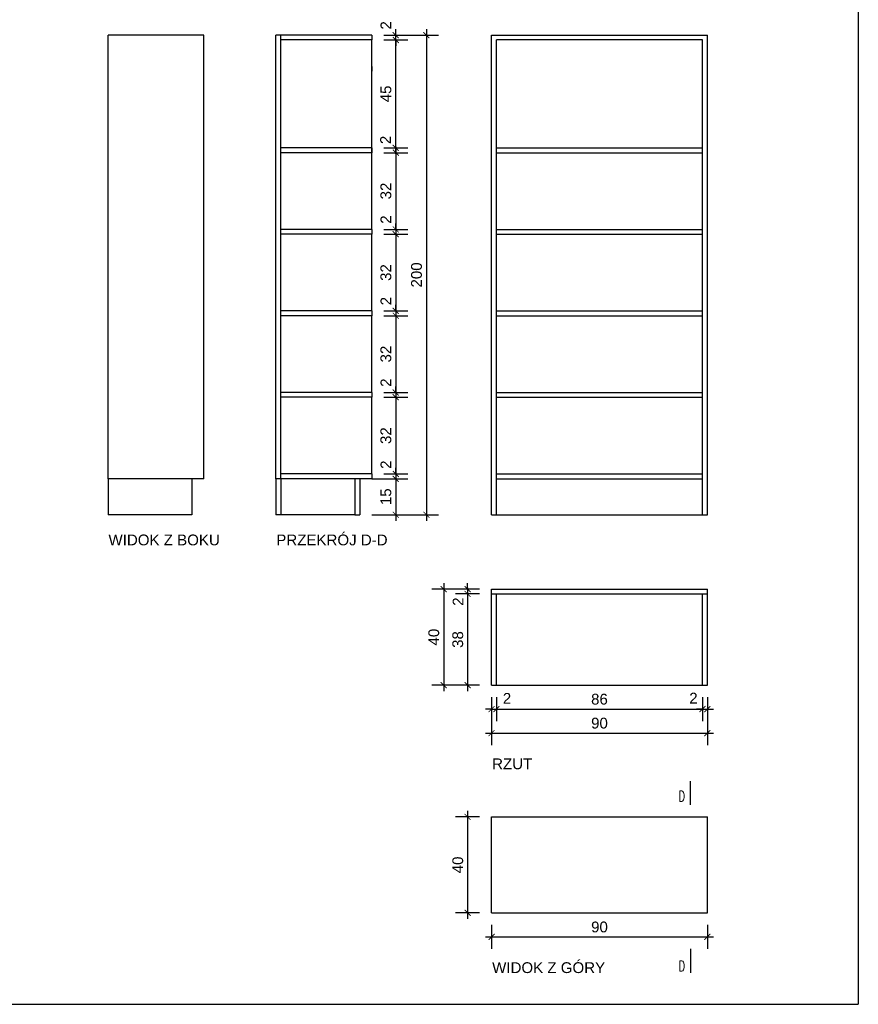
# Model space of a CAD drawing. Header units: millimetres. Extents: x 167273 to 188273, y -125105 to -88145.
# Tile 48 of 210: x 176004 to 176354, y -124317 to -123907. Entities that reach past the tile are written whole.
import ezdxf

# ---------------------------------------------------------------- set-up
doc = ezdxf.new("R2010")
doc.units = ezdxf.units.MM
doc.header["$PDMODE"] = 35
doc.header["$PDSIZE"] = 5
for name, color, linetype in [('a-op_text', 9, 'Continuous'), ('b-cienka', 9, 'Continuous'), ('b-sciany', 2, 'Continuous'), ('b-widokowa', 7, 'Continuous'), ('WYMIAR_PODST', 161, 'Continuous'), ('WYMIARY', 161, 'Continuous')]:
    doc.layers.add(name, color=color, linetype=linetype)
doc.styles.add('PPAB_100', font='romans.shx', dxfattribs={"width": 0.7, "height": 12})
doc.styles.add('PPAB_25', font='ARIAL.TTF', dxfattribs={"height": 4.5})
doc.dimstyles.new('PPAB_25', dxfattribs={"dimscale": 0, "dimtxt": 4.5, "dimasz": 2.5, "dimexe": 5, "dimexo": 5, "dimgap": 1.8, "dimtad": 1, "dimdec": 0, "dimrnd": 0.5, "dimzin": 0, "dimdsep": 46, "dimtxsty": 'PPAB_25', "dimblk": 'ARCHTICK', "dimcen": 0.09, "dimdle": 2.5, "dimclrd": 9, "dimclre": 9, "dimclrt": 161, "dimadec": 0, "dimazin": 0, "dimtfac": 1, "dimtdec": 0, "dimtofl": 0, "dimtmove": 2, "dimatfit": 3, "dimldrblk": 'ARCHTICK', "dimfxl": 0, "dimtolj": 1, "dimtzin": 0, "dimarcsym": 0})

# ---------------------------------------------------------------- blocks, each defined once
blk = doc.blocks.new('_ArchTick')
at = {"layer": 'WYMIAR_PODST', "color": 0, "const_width": 0.15}
blk.add_lwpolyline([(-0.5, -0.5), (0.5, 0.5)], dxfattribs=at)
blk = doc.blocks.new('*D548')
at = {"layer": 'Defpoints', "color": 0}
for p in [(176150.9, -123962.21), (176150.9, -123994.21), (176160.9, -123994.21)]:
    blk.add_point(p, dxfattribs=at)
at = {"layer": 'WYMIARY', "color": 9, "lineweight": -2}
for p, q in [((176155.9, -123962.21), (176165.9, -123962.21)), ((176160.9, -123959.71), (176160.9, -123996.71)), ((176155.9, -123994.21), (176165.9, -123994.21))]:
    blk.add_line(p, q, dxfattribs=at)
at = {"layer": 'WYMIARY', "color": 9, "lineweight": -2, "xscale": 2.5, "yscale": 2.5, "zscale": 2.5}
for p, rotation in [((176160.9, -123962.21), 90), ((176160.9, -123994.21), 270)]:
    blk.add_blockref('_ArchTick', p, dxfattribs=dict(at, rotation=rotation))
at = {"layer": 'WYMIARY', "color": 161, "insert": (176156.8, -123978.21), "char_height": 4.5, "attachment_point": 5, "rotation": 90, "style": 'PPAB_25'}
blk.add_mtext('\\A1;32', dxfattribs=at)
blk = doc.blocks.new('*D549')
at = {"layer": 'Defpoints', "color": 0}
for p in [(176150.9, -123996.21), (176150.9, -124028.21), (176160.9, -124028.21)]:
    blk.add_point(p, dxfattribs=at)
at = {"layer": 'WYMIARY', "color": 9, "lineweight": -2}
for p, q in [((176160.9, -123993.71), (176160.9, -124030.71)), ((176155.9, -123996.21), (176165.9, -123996.21)), ((176155.9, -124028.21), (176165.9, -124028.21))]:
    blk.add_line(p, q, dxfattribs=at)
at = {"layer": 'WYMIARY', "color": 9, "lineweight": -2, "xscale": 2.5, "yscale": 2.5, "zscale": 2.5}
for p, rotation in [((176160.9, -123996.21), 90), ((176160.9, -124028.21), 270)]:
    blk.add_blockref('_ArchTick', p, dxfattribs=dict(at, rotation=rotation))
at = {"layer": 'WYMIARY', "color": 161, "insert": (176156.8, -124012.21), "char_height": 4.5, "attachment_point": 5, "rotation": 90, "style": 'PPAB_25'}
blk.add_mtext('\\A1;32', dxfattribs=at)
blk = doc.blocks.new('*D550')
at = {"layer": 'Defpoints', "color": 0}
for p in [(176150.9, -124030.21), (176150.9, -124062.21), (176160.9, -124062.21)]:
    blk.add_point(p, dxfattribs=at)
at = {"layer": 'WYMIARY', "color": 9, "lineweight": -2}
for p, q in [((176160.9, -124027.71), (176160.9, -124064.71)), ((176155.9, -124030.21), (176165.9, -124030.21)), ((176155.9, -124062.21), (176165.9, -124062.21))]:
    blk.add_line(p, q, dxfattribs=at)
at = {"layer": 'WYMIARY', "color": 9, "lineweight": -2, "xscale": 2.5, "yscale": 2.5, "zscale": 2.5}
for p, rotation in [((176160.9, -124030.21), 90), ((176160.9, -124062.21), 270)]:
    blk.add_blockref('_ArchTick', p, dxfattribs=dict(at, rotation=rotation))
at = {"layer": 'WYMIARY', "color": 161, "insert": (176156.8, -124046.21), "char_height": 4.5, "attachment_point": 5, "rotation": 90, "style": 'PPAB_25'}
blk.add_mtext('\\A1;32', dxfattribs=at)
blk = doc.blocks.new('*D551')
at = {"layer": 'Defpoints', "color": 0}
for p in [(176150.9, -124062.21), (176150.9, -124064.21), (176160.9, -124064.21)]:
    blk.add_point(p, dxfattribs=at)
at = {"layer": 'WYMIARY', "color": 9, "lineweight": -2}
for p, q in [((176160.9, -124062.21), (176160.9, -124059.71)), ((176155.9, -124062.21), (176165.9, -124062.21)), ((176155.9, -124064.21), (176165.9, -124064.21)), ((176160.9, -124064.21), (176160.9, -124066.71))]:
    blk.add_line(p, q, dxfattribs=at)
at = {"layer": 'WYMIARY', "color": 9, "lineweight": -2, "xscale": 2.5, "yscale": 2.5, "zscale": 2.5}
for p, rotation in [((176160.9, -124062.21), 270), ((176160.9, -124064.21), 90)]:
    blk.add_blockref('_ArchTick', p, dxfattribs=dict(at, rotation=rotation))
at = {"layer": 'WYMIARY', "color": 161, "insert": (176156.8, -124058.12), "char_height": 4.5, "attachment_point": 5, "rotation": 90, "style": 'PPAB_25'}
blk.add_mtext('\\A1;2', dxfattribs=at)
blk = doc.blocks.new('*D552')
at = {"layer": 'Defpoints', "color": 0}
for p in [(176150.9, -124064.21), (176150.9, -124096.21), (176160.9, -124096.21)]:
    blk.add_point(p, dxfattribs=at)
at = {"layer": 'WYMIARY', "color": 9, "lineweight": -2}
for p, q in [((176155.9, -124064.21), (176165.9, -124064.21)), ((176160.9, -124061.71), (176160.9, -124098.71)), ((176155.9, -124096.21), (176165.9, -124096.21))]:
    blk.add_line(p, q, dxfattribs=at)
at = {"layer": 'WYMIARY', "color": 9, "lineweight": -2, "xscale": 2.5, "yscale": 2.5, "zscale": 2.5}
for p, rotation in [((176160.9, -124064.21), 90), ((176160.9, -124096.21), 270)]:
    blk.add_blockref('_ArchTick', p, dxfattribs=dict(at, rotation=rotation))
at = {"layer": 'WYMIARY', "color": 161, "insert": (176156.8, -124080.21), "char_height": 4.5, "attachment_point": 5, "rotation": 90, "style": 'PPAB_25'}
blk.add_mtext('\\A1;32', dxfattribs=at)
blk = doc.blocks.new('*D553')
at = {"layer": 'Defpoints', "color": 0}
for p in [(176150.9, -124096.21), (176150.9, -124098.21), (176160.9, -124098.21)]:
    blk.add_point(p, dxfattribs=at)
at = {"layer": 'WYMIARY', "color": 9, "lineweight": -2}
for p, q in [((176160.9, -124096.21), (176160.9, -124093.71)), ((176155.9, -124096.21), (176165.9, -124096.21)), ((176155.9, -124098.21), (176165.9, -124098.21)), ((176160.9, -124098.21), (176160.9, -124100.71))]:
    blk.add_line(p, q, dxfattribs=at)
at = {"layer": 'WYMIARY', "color": 9, "lineweight": -2, "xscale": 2.5, "yscale": 2.5, "zscale": 2.5}
for p, rotation in [((176160.9, -124096.21), 270), ((176160.9, -124098.21), 90)]:
    blk.add_blockref('_ArchTick', p, dxfattribs=dict(at, rotation=rotation))
at = {"layer": 'WYMIARY', "color": 161, "insert": (176156.8, -124092.33), "char_height": 4.5, "attachment_point": 5, "rotation": 90, "style": 'PPAB_25'}
blk.add_mtext('\\A1;2', dxfattribs=at)
blk = doc.blocks.new('*D554')
at = {"layer": 'Defpoints', "color": 0}
for p in [(176150.9, -124028.21), (176150.9, -124030.21), (176160.9, -124030.21)]:
    blk.add_point(p, dxfattribs=at)
at = {"layer": 'WYMIARY', "color": 9, "lineweight": -2}
for p, q in [((176155.9, -124028.21), (176165.9, -124028.21)), ((176160.9, -124028.21), (176160.9, -124025.71)), ((176155.9, -124030.21), (176165.9, -124030.21)), ((176160.9, -124030.21), (176160.9, -124032.71))]:
    blk.add_line(p, q, dxfattribs=at)
at = {"layer": 'WYMIARY', "color": 9, "lineweight": -2, "xscale": 2.5, "yscale": 2.5, "zscale": 2.5}
for p, rotation in [((176160.9, -124028.21), 270), ((176160.9, -124030.21), 90)]:
    blk.add_blockref('_ArchTick', p, dxfattribs=dict(at, rotation=rotation))
at = {"layer": 'WYMIARY', "color": 161, "insert": (176156.8, -124024.12), "char_height": 4.5, "attachment_point": 5, "rotation": 90, "style": 'PPAB_25'}
blk.add_mtext('\\A1;2', dxfattribs=at)
blk = doc.blocks.new('*D555')
at = {"layer": 'Defpoints', "color": 0}
for p in [(176150.9, -123994.21), (176150.9, -123996.21), (176160.9, -123996.21)]:
    blk.add_point(p, dxfattribs=at)
at = {"layer": 'WYMIARY', "color": 9, "lineweight": -2}
for p, q in [((176155.9, -123994.21), (176165.9, -123994.21)), ((176160.9, -123994.21), (176160.9, -123991.71)), ((176155.9, -123996.21), (176165.9, -123996.21)), ((176160.9, -123996.21), (176160.9, -123998.71))]:
    blk.add_line(p, q, dxfattribs=at)
at = {"layer": 'WYMIARY', "color": 9, "lineweight": -2, "xscale": 2.5, "yscale": 2.5, "zscale": 2.5}
for p, rotation in [((176160.9, -123994.21), 270), ((176160.9, -123996.21), 90)]:
    blk.add_blockref('_ArchTick', p, dxfattribs=dict(at, rotation=rotation))
at = {"layer": 'WYMIARY', "color": 161, "insert": (176156.8, -123990.12), "char_height": 4.5, "attachment_point": 5, "rotation": 90, "style": 'PPAB_25'}
blk.add_mtext('\\A1;2', dxfattribs=at)
blk = doc.blocks.new('*D556')
at = {"layer": 'Defpoints', "color": 0}
for p in [(176150.9, -123913.21), (176150.9, -123915.21), (176160.9, -123915.21)]:
    blk.add_point(p, dxfattribs=at)
at = {"layer": 'WYMIARY', "color": 9, "lineweight": -2}
for p, q in [((176155.9, -123913.21), (176165.9, -123913.21)), ((176160.9, -123913.21), (176160.9, -123910.71)), ((176155.9, -123915.21), (176165.9, -123915.21)), ((176160.9, -123915.21), (176160.9, -123917.71))]:
    blk.add_line(p, q, dxfattribs=at)
at = {"layer": 'WYMIARY', "color": 9, "lineweight": -2, "xscale": 2.5, "yscale": 2.5, "zscale": 2.5}
for p, rotation in [((176160.9, -123913.21), 270), ((176160.9, -123915.21), 90)]:
    blk.add_blockref('_ArchTick', p, dxfattribs=dict(at, rotation=rotation))
at = {"layer": 'WYMIARY', "color": 161, "insert": (176156.8, -123909.12), "char_height": 4.5, "attachment_point": 5, "rotation": 90, "style": 'PPAB_25'}
blk.add_mtext('\\A1;2', dxfattribs=at)
blk = doc.blocks.new('*D557')
at = {"layer": 'Defpoints', "color": 0}
for p in [(176200.9, -124184.25), (176202.9, -124184.25), (176202.9, -124194.25)]:
    blk.add_point(p, dxfattribs=at)
at = {"layer": 'WYMIARY', "color": 9, "lineweight": -2}
for p, q in [((176200.9, -124189.25), (176200.9, -124199.25)), ((176202.9, -124189.25), (176202.9, -124199.25)), ((176200.9, -124194.25), (176198.4, -124194.25)), ((176202.9, -124194.25), (176205.4, -124194.25))]:
    blk.add_line(p, q, dxfattribs=at)
at = {"layer": 'WYMIARY', "color": 9, "lineweight": -2, "xscale": 2.5, "yscale": 2.5, "zscale": 2.5}
blk.add_blockref('_ArchTick', (176200.9, -124194.25), dxfattribs=at)
at = {"layer": 'WYMIARY', "color": 9, "lineweight": -2, "xscale": 2.5, "yscale": 2.5, "zscale": 2.5, "rotation": 180}
blk.add_blockref('_ArchTick', (176202.9, -124194.25), dxfattribs=at)
at = {"layer": 'WYMIARY', "color": 161, "insert": (176207.32, -124189.8), "char_height": 4.5, "attachment_point": 5, "style": 'PPAB_25'}
blk.add_mtext('\\A1;2', dxfattribs=at)
blk = doc.blocks.new('*D558')
at = {"layer": 'Defpoints', "color": 0}
for p in [(176202.9, -124184.25), (176288.9, -124184.25), (176288.9, -124194.25)]:
    blk.add_point(p, dxfattribs=at)
at = {"layer": 'WYMIARY', "color": 9, "lineweight": -2}
for p, q in [((176202.9, -124189.25), (176202.9, -124199.25)), ((176288.9, -124189.25), (176288.9, -124199.25)), ((176200.4, -124194.25), (176291.4, -124194.25))]:
    blk.add_line(p, q, dxfattribs=at)
at = {"layer": 'WYMIARY', "color": 9, "lineweight": -2, "xscale": 2.5, "yscale": 2.5, "zscale": 2.5, "rotation": 180}
blk.add_blockref('_ArchTick', (176202.9, -124194.25), dxfattribs=at)
at = {"layer": 'WYMIARY', "color": 9, "lineweight": -2, "xscale": 2.5, "yscale": 2.5, "zscale": 2.5}
blk.add_blockref('_ArchTick', (176288.9, -124194.25), dxfattribs=at)
at = {"layer": 'WYMIARY', "color": 161, "insert": (176245.9, -124190.15), "char_height": 4.5, "attachment_point": 5, "style": 'PPAB_25'}
blk.add_mtext('\\A1;86', dxfattribs=at)
blk = doc.blocks.new('*D559')
at = {"layer": 'Defpoints', "color": 0}
for p in [(176288.9, -124184.25), (176290.9, -124184.25), (176290.9, -124194.25)]:
    blk.add_point(p, dxfattribs=at)
at = {"layer": 'WYMIARY', "color": 9, "lineweight": -2}
for p, q in [((176288.9, -124189.25), (176288.9, -124199.25)), ((176290.9, -124189.25), (176290.9, -124199.25)), ((176288.9, -124194.25), (176286.4, -124194.25)), ((176290.9, -124194.25), (176293.4, -124194.25))]:
    blk.add_line(p, q, dxfattribs=at)
at = {"layer": 'WYMIARY', "color": 9, "lineweight": -2, "xscale": 2.5, "yscale": 2.5, "zscale": 2.5}
blk.add_blockref('_ArchTick', (176288.9, -124194.25), dxfattribs=at)
at = {"layer": 'WYMIARY', "color": 9, "lineweight": -2, "xscale": 2.5, "yscale": 2.5, "zscale": 2.5, "rotation": 180}
blk.add_blockref('_ArchTick', (176290.9, -124194.25), dxfattribs=at)
at = {"layer": 'WYMIARY', "color": 161, "insert": (176285.09, -124189.71), "char_height": 4.5, "attachment_point": 5, "style": 'PPAB_25'}
blk.add_mtext('\\A1;2', dxfattribs=at)
blk = doc.blocks.new('*D560')
at = {"layer": 'Defpoints', "color": 0}
for p in [(176200.9, -124194.25), (176290.9, -124194.25), (176290.9, -124204.25)]:
    blk.add_point(p, dxfattribs=at)
at = {"layer": 'WYMIARY', "color": 9, "lineweight": -2}
for p, q in [((176200.9, -124199.25), (176200.9, -124209.25)), ((176290.9, -124199.25), (176290.9, -124209.25)), ((176198.4, -124204.25), (176293.4, -124204.25))]:
    blk.add_line(p, q, dxfattribs=at)
at = {"layer": 'WYMIARY', "color": 9, "lineweight": -2, "xscale": 2.5, "yscale": 2.5, "zscale": 2.5, "rotation": 180}
blk.add_blockref('_ArchTick', (176200.9, -124204.25), dxfattribs=at)
at = {"layer": 'WYMIARY', "color": 9, "lineweight": -2, "xscale": 2.5, "yscale": 2.5, "zscale": 2.5}
blk.add_blockref('_ArchTick', (176290.9, -124204.25), dxfattribs=at)
at = {"layer": 'WYMIARY', "color": 161, "insert": (176245.9, -124200.15), "char_height": 4.5, "attachment_point": 5, "style": 'PPAB_25'}
blk.add_mtext('\\A1;90', dxfattribs=at)
blk = doc.blocks.new('*D561')
at = {"layer": 'Defpoints', "color": 0}
for p in [(176190.9, -124146.25), (176200.9, -124144.25), (176200.9, -124146.25)]:
    blk.add_point(p, dxfattribs=at)
at = {"layer": 'WYMIARY', "color": 9, "lineweight": -2}
for p, q in [((176190.9, -124144.25), (176190.9, -124141.75)), ((176195.9, -124144.25), (176185.9, -124144.25)), ((176195.9, -124146.25), (176185.9, -124146.25)), ((176190.9, -124146.25), (176190.9, -124148.75))]:
    blk.add_line(p, q, dxfattribs=at)
at = {"layer": 'WYMIARY', "color": 9, "lineweight": -2, "xscale": 2.5, "yscale": 2.5, "zscale": 2.5}
for p, rotation in [((176190.9, -124144.25), 270), ((176190.9, -124146.25), 90)]:
    blk.add_blockref('_ArchTick', p, dxfattribs=dict(at, rotation=rotation))
at = {"layer": 'WYMIARY', "color": 161, "insert": (176186.92, -124149.44), "char_height": 4.5, "attachment_point": 5, "rotation": 90, "style": 'PPAB_25'}
blk.add_mtext('\\A1;2', dxfattribs=at)
blk = doc.blocks.new('*D562')
at = {"layer": 'Defpoints', "color": 0}
for p in [(176200.9, -124146.25), (176190.9, -124184.25), (176200.9, -124184.25)]:
    blk.add_point(p, dxfattribs=at)
at = {"layer": 'WYMIARY', "color": 9, "lineweight": -2}
for p, q in [((176195.9, -124146.25), (176185.9, -124146.25)), ((176190.9, -124143.75), (176190.9, -124186.75)), ((176195.9, -124184.25), (176185.9, -124184.25))]:
    blk.add_line(p, q, dxfattribs=at)
at = {"layer": 'WYMIARY', "color": 9, "lineweight": -2, "xscale": 2.5, "yscale": 2.5, "zscale": 2.5}
for p, rotation in [((176190.9, -124146.25), 90), ((176190.9, -124184.25), 270)]:
    blk.add_blockref('_ArchTick', p, dxfattribs=dict(at, rotation=rotation))
at = {"layer": 'WYMIARY', "color": 161, "insert": (176186.8, -124165.25), "char_height": 4.5, "attachment_point": 5, "rotation": 90, "style": 'PPAB_25'}
blk.add_mtext('\\A1;38', dxfattribs=at)
blk = doc.blocks.new('*D563')
at = {"layer": 'Defpoints', "color": 0}
for p in [(176190.9, -124144.25), (176180.9, -124184.25), (176190.9, -124184.25)]:
    blk.add_point(p, dxfattribs=at)
at = {"layer": 'WYMIARY', "color": 9, "lineweight": -2}
for p, q in [((176180.9, -124141.75), (176180.9, -124186.75)), ((176185.9, -124144.25), (176175.9, -124144.25)), ((176185.9, -124184.25), (176175.9, -124184.25))]:
    blk.add_line(p, q, dxfattribs=at)
at = {"layer": 'WYMIARY', "color": 9, "lineweight": -2, "xscale": 2.5, "yscale": 2.5, "zscale": 2.5}
for p, rotation in [((176180.9, -124144.25), 90), ((176180.9, -124184.25), 270)]:
    blk.add_blockref('_ArchTick', p, dxfattribs=dict(at, rotation=rotation))
at = {"layer": 'WYMIARY', "color": 161, "insert": (176176.8, -124164.25), "char_height": 4.5, "attachment_point": 5, "rotation": 90, "style": 'PPAB_25'}
blk.add_mtext('\\A1;40', dxfattribs=at)
blk = doc.blocks.new('*D564')
at = {"layer": 'Defpoints', "color": 0}
for p in [(176200.9, -124279.25), (176290.9, -124279.25), (176290.9, -124289.25)]:
    blk.add_point(p, dxfattribs=at)
at = {"layer": 'WYMIARY', "color": 9, "lineweight": -2}
for p, q in [((176200.9, -124284.25), (176200.9, -124294.25)), ((176290.9, -124284.25), (176290.9, -124294.25)), ((176198.4, -124289.25), (176293.4, -124289.25))]:
    blk.add_line(p, q, dxfattribs=at)
at = {"layer": 'WYMIARY', "color": 9, "lineweight": -2, "xscale": 2.5, "yscale": 2.5, "zscale": 2.5, "rotation": 180}
blk.add_blockref('_ArchTick', (176200.9, -124289.25), dxfattribs=at)
at = {"layer": 'WYMIARY', "color": 9, "lineweight": -2, "xscale": 2.5, "yscale": 2.5, "zscale": 2.5}
blk.add_blockref('_ArchTick', (176290.9, -124289.25), dxfattribs=at)
at = {"layer": 'WYMIARY', "color": 161, "insert": (176245.9, -124285.15), "char_height": 4.5, "attachment_point": 5, "style": 'PPAB_25'}
blk.add_mtext('\\A1;90', dxfattribs=at)
blk = doc.blocks.new('*D565')
at = {"layer": 'Defpoints', "color": 0}
for p in [(176200.9, -124239.25), (176190.9, -124279.25), (176200.9, -124279.25)]:
    blk.add_point(p, dxfattribs=at)
at = {"layer": 'WYMIARY', "color": 9, "lineweight": -2}
for p, q in [((176190.9, -124236.75), (176190.9, -124281.75)), ((176195.9, -124239.25), (176185.9, -124239.25)), ((176195.9, -124279.25), (176185.9, -124279.25))]:
    blk.add_line(p, q, dxfattribs=at)
at = {"layer": 'WYMIARY', "color": 9, "lineweight": -2, "xscale": 2.5, "yscale": 2.5, "zscale": 2.5}
for p, rotation in [((176190.9, -124239.25), 90), ((176190.9, -124279.25), 270)]:
    blk.add_blockref('_ArchTick', p, dxfattribs=dict(at, rotation=rotation))
at = {"layer": 'WYMIARY', "color": 161, "insert": (176186.8, -124259.25), "char_height": 4.5, "attachment_point": 5, "rotation": 90, "style": 'PPAB_25'}
blk.add_mtext('\\A1;40', dxfattribs=at)
blk = doc.blocks.new('*D1170')
at = {"layer": 'Defpoints', "color": 0}
for p in [(176145.9, -124098.21), (176145.9, -124113.21), (176160.9, -124113.21)]:
    blk.add_point(p, dxfattribs=at)
at = {"layer": 'WYMIARY', "color": 9, "lineweight": -2}
for p, q in [((176150.9, -124098.21), (176165.9, -124098.21)), ((176160.9, -124095.71), (176160.9, -124115.71)), ((176150.9, -124113.21), (176165.9, -124113.21))]:
    blk.add_line(p, q, dxfattribs=at)
at = {"layer": 'WYMIARY', "color": 9, "lineweight": -2, "xscale": 2.5, "yscale": 2.5, "zscale": 2.5}
for p, rotation in [((176160.9, -124098.21), 90), ((176160.9, -124113.21), 270)]:
    blk.add_blockref('_ArchTick', p, dxfattribs=dict(at, rotation=rotation))
at = {"layer": 'WYMIARY', "color": 161, "insert": (176156.8, -124105.71), "char_height": 4.5, "attachment_point": 5, "rotation": 90, "style": 'PPAB_25'}
blk.add_mtext('\\A1;15', dxfattribs=at)
blk = doc.blocks.new('*D1171')
at = {"layer": 'Defpoints', "color": 0}
for p in [(176150.9, -123913.21), (176145.9, -124113.21), (176173.69, -124113.21)]:
    blk.add_point(p, dxfattribs=at)
at = {"layer": 'WYMIARY', "color": 9, "lineweight": -2}
for p, q in [((176155.9, -123913.21), (176178.69, -123913.21)), ((176173.69, -123910.71), (176173.69, -124115.71)), ((176150.9, -124113.21), (176178.69, -124113.21))]:
    blk.add_line(p, q, dxfattribs=at)
at = {"layer": 'WYMIARY', "color": 9, "lineweight": -2, "xscale": 2.5, "yscale": 2.5, "zscale": 2.5}
for p, rotation in [((176173.69, -123913.21), 90), ((176173.69, -124113.21), 270)]:
    blk.add_blockref('_ArchTick', p, dxfattribs=dict(at, rotation=rotation))
at = {"layer": 'WYMIARY', "color": 161, "insert": (176169.59, -124013.21), "char_height": 4.5, "attachment_point": 5, "rotation": 90, "style": 'PPAB_25'}
blk.add_mtext('\\A1;200', dxfattribs=at)
blk = doc.blocks.new('*D1172')
at = {"layer": 'Defpoints', "color": 0}
for p in [(176150.9, -123960.21), (176150.9, -123962.21), (176160.9, -123960.21)]:
    blk.add_point(p, dxfattribs=at)
at = {"layer": 'WYMIARY', "color": 9, "lineweight": -2}
for p, q in [((176160.9, -123960.21), (176160.9, -123957.71)), ((176155.9, -123960.21), (176165.9, -123960.21)), ((176155.9, -123962.21), (176165.9, -123962.21)), ((176160.9, -123962.21), (176160.9, -123964.71))]:
    blk.add_line(p, q, dxfattribs=at)
at = {"layer": 'WYMIARY', "color": 9, "lineweight": -2, "xscale": 2.5, "yscale": 2.5, "zscale": 2.5}
for p, rotation in [((176160.9, -123960.21), 270), ((176160.9, -123962.21), 90)]:
    blk.add_blockref('_ArchTick', p, dxfattribs=dict(at, rotation=rotation))
at = {"layer": 'WYMIARY', "color": 161, "insert": (176156.65, -123956.9), "char_height": 4.5, "attachment_point": 5, "rotation": 90, "style": 'PPAB_25'}
blk.add_mtext('\\A1;2', dxfattribs=at)
blk = doc.blocks.new('*D1173')
at = {"layer": 'Defpoints', "color": 0}
for p in [(176150.9, -123915.21), (176160.9, -123915.21), (176150.9, -123960.21)]:
    blk.add_point(p, dxfattribs=at)
at = {"layer": 'WYMIARY', "color": 9, "lineweight": -2}
for p, q in [((176160.9, -123962.71), (176160.9, -123912.71)), ((176155.9, -123915.21), (176165.9, -123915.21)), ((176155.9, -123960.21), (176165.9, -123960.21))]:
    blk.add_line(p, q, dxfattribs=at)
at = {"layer": 'WYMIARY', "color": 9, "lineweight": -2, "xscale": 2.5, "yscale": 2.5, "zscale": 2.5}
for p, rotation in [((176160.9, -123915.21), 90), ((176160.9, -123960.21), 270)]:
    blk.add_blockref('_ArchTick', p, dxfattribs=dict(at, rotation=rotation))
at = {"layer": 'WYMIARY', "color": 161, "insert": (176156.81, -123937.71), "char_height": 4.5, "attachment_point": 5, "rotation": 90, "style": 'PPAB_25'}
blk.add_mtext('\\A1;45', dxfattribs=at)

msp = doc.modelspace()

# ---------------------------------------------------------------- linework, layer by layer
at = {"layer": 'a-op_text'}
for p, q in [((176075.9, -124113.21), (176040.9, -124113.21)), ((176143.9, -124113.21), (176112.9, -124113.21)), ((176200.9, -124113.21), (176290.9, -124113.21))]:
    msp.add_line(p, q, dxfattribs=at)
at = {"layer": 'b-cienka'}
msp.add_line((176353.88, -123797.42), (176353.88, -124317.38), dxfattribs=at)
msp.add_lwpolyline([(176353.88, -123797.42), (175985.73, -123797.42), (175985.73, -124317.38), (176353.88, -124317.38)], dxfattribs=at)
at = {"layer": 'b-sciany', "ltscale": 100}
for p, q in [((176110.9, -124098.21), (176110.9, -123913.21)), ((176150.9, -123913.21), (176110.9, -123913.21)), ((176112.9, -124098.21), (176112.9, -123913.21)), ((176150.9, -123913.21), (176150.9, -123915.21)), ((176150.9, -123915.21), (176112.9, -123915.21)), ((176150.9, -123926.21), (176150.9, -123928.21)), ((176150.9, -123960.21), (176112.9, -123960.21)), ((176150.9, -123962.21), (176112.9, -123962.21)), ((176150.9, -123960.21), (176150.9, -123962.21)), ((176150.9, -123994.21), (176112.9, -123994.21)), ((176150.9, -123994.21), (176150.9, -123996.21)), ((176150.9, -123996.21), (176112.9, -123996.21)), ((176150.9, -124028.21), (176112.9, -124028.21)), ((176150.9, -124028.21), (176150.9, -124030.21)), ((176150.9, -124030.21), (176112.9, -124030.21)), ((176150.9, -124062.21), (176112.9, -124062.21)), ((176150.9, -124064.21), (176112.9, -124064.21)), ((176150.9, -124062.21), (176150.9, -124064.21)), ((176150.9, -124098.21), (176110.9, -124098.21)), ((176110.9, -124098.21), (176110.9, -124113.21)), ((176110.9, -124098.21), (176110.9, -124113.21)), ((176150.9, -124096.21), (176112.9, -124096.21)), ((176112.9, -124098.21), (176112.9, -124113.21)), ((176143.9, -124098.21), (176143.9, -124113.21)), ((176145.9, -124098.21), (176145.9, -124113.21)), ((176150.9, -124096.21), (176150.9, -124098.21)), ((176112.9, -124113.21), (176110.9, -124113.21)), ((176143.9, -124113.21), (176145.9, -124113.21)), ((176200.9, -124184.25), (176200.9, -124144.25)), ((176200.9, -124144.25), (176290.9, -124144.25)), ((176200.9, -124146.25), (176290.9, -124146.25)), ((176202.9, -124184.25), (176202.9, -124146.25)), ((176288.9, -124184.25), (176288.9, -124146.25)), ((176290.9, -124184.25), (176290.9, -124144.25)), ((176200.9, -124184.25), (176202.9, -124184.25)), ((176288.9, -124184.25), (176290.9, -124184.25)), ((176283.9, -124234.25), (176283.9, -124224.25)), ((176283.9, -124294.25), (176283.9, -124304.25))]:
    msp.add_line(p, q, dxfattribs=at)
at = {"layer": 'b-widokowa', "ltscale": 100}
for p, q in [((176040.9, -124098.21), (176040.9, -123913.21)), ((176080.9, -123913.21), (176040.9, -123913.21)), ((176080.9, -124098.21), (176080.9, -123913.21)), ((176200.9, -124113.21), (176200.9, -123913.21)), ((176200.9, -123913.21), (176290.9, -123913.21)), ((176290.9, -124113.21), (176290.9, -123913.21)), ((176150.9, -123994.21), (176150.9, -123915.21)), ((176288.9, -123915.21), (176202.9, -123915.21)), ((176202.9, -124113.21), (176202.9, -123915.21)), ((176288.9, -124113.21), (176288.9, -123915.21)), ((176202.9, -123960.21), (176288.9, -123960.21)), ((176202.9, -123962.21), (176288.9, -123962.21)), ((176202.9, -123994.21), (176288.9, -123994.21)), ((176150.9, -124028.21), (176150.9, -123996.21)), ((176202.9, -123996.21), (176288.9, -123996.21)), ((176202.9, -124028.21), (176288.9, -124028.21)), ((176150.9, -124062.21), (176150.9, -124030.21)), ((176202.9, -124030.21), (176288.9, -124030.21)), ((176150.9, -124096.21), (176150.9, -124064.21)), ((176202.9, -124062.21), (176288.9, -124062.21)), ((176202.9, -124064.21), (176288.9, -124064.21)), ((176080.9, -124098.21), (176040.9, -124098.21)), ((176040.9, -124098.21), (176040.9, -124113.21)), ((176075.9, -124098.21), (176075.9, -124113.21)), ((176202.9, -124096.21), (176288.9, -124096.21)), ((176202.9, -124098.21), (176288.9, -124098.21)), ((176202.9, -124184.25), (176288.9, -124184.25)), ((176200.9, -124279.25), (176200.9, -124239.25)), ((176200.9, -124239.25), (176290.9, -124239.25)), ((176290.9, -124279.25), (176290.9, -124239.25)), ((176200.9, -124279.25), (176290.9, -124279.25))]:
    msp.add_line(p, q, dxfattribs=at)

# ---------------------------------------------------------------- texts
at = {"layer": 'a-op_text', "width": 1468.5945, "attachment_point": 1}
for s, insert, char_height, style in [('WIDOK Z BOKU', (176041.07, -124121.47), 4.5, 'PPAB_25'), ('PRZEKRÓJ D-D', (176111.07, -124121.47), 4.5, 'PPAB_25'), ('RZUT', (176201.12, -124214.84), 4.5, 'PPAB_25'), ('D', (176278.87, -124228.38), 4.38, 'PPAB_100'), ('WIDOK Z GÓRY', (176201.12, -124299.84), 4.5, 'PPAB_25'), ('D', (176278.87, -124299.24), 4.38, 'PPAB_100')]:
    msp.add_mtext(s, dxfattribs=dict(at, insert=insert, char_height=char_height, style=style))

# ---------------------------------------------------------------- dimensions: what is measured, and where the dimension line sits
at = {"layer": 'WYMIARY', "ltscale": 100}
for base, p1, p2, picture, middle in [((176160.9, -123915.21), (176150.9, -123913.21), (176150.9, -123915.21), '*D556', (176156.8, -123909.12)), ((176160.9, -123960.21), (176150.9, -123962.21), (176150.9, -123960.21), '*D1172', (176156.65, -123956.9)), ((176160.9, -123996.21), (176150.9, -123994.21), (176150.9, -123996.21), '*D555', (176156.8, -123990.12)), ((176160.9, -124030.21), (176150.9, -124028.21), (176150.9, -124030.21), '*D554', (176156.8, -124024.12)), ((176160.9, -124064.21), (176150.9, -124062.21), (176150.9, -124064.21), '*D551', (176156.8, -124058.12)), ((176160.9, -124098.21), (176150.9, -124096.21), (176150.9, -124098.21), '*D553', (176156.8, -124092.33)), ((176190.9, -124146.25), (176200.9, -124144.25), (176200.9, -124146.25), '*D561', (176186.92, -124149.44))]:
    dim = msp.add_linear_dim(base=base, p1=p1, p2=p2, angle=90, dimstyle='PPAB_25', override={"dimscale": 1}, dxfattribs=at)
    dim.commit()
    dim.dimension.update_dxf_attribs({"geometry": picture, "text_midpoint": middle, "dimtype": 160})
for base, p1, p2, picture, middle in [((176173.69, -124113.21), (176150.9, -123913.21), (176145.9, -124113.21), '*D1171', (176169.59, -124013.21)), ((176160.9, -123915.21), (176150.9, -123960.21), (176150.9, -123915.21), '*D1173', (176156.81, -123937.71)), ((176160.9, -123994.21), (176150.9, -123962.21), (176150.9, -123994.21), '*D548', (176156.8, -123978.21)), ((176160.9, -124028.21), (176150.9, -123996.21), (176150.9, -124028.21), '*D549', (176156.8, -124012.21)), ((176160.9, -124062.21), (176150.9, -124030.21), (176150.9, -124062.21), '*D550', (176156.8, -124046.21)), ((176160.9, -124096.21), (176150.9, -124064.21), (176150.9, -124096.21), '*D552', (176156.8, -124080.21)), ((176160.9, -124113.21), (176145.9, -124098.21), (176145.9, -124113.21), '*D1170', (176156.8, -124105.71)), ((176180.9, -124184.25), (176190.9, -124144.25), (176190.9, -124184.25), '*D563', (176176.8, -124164.25)), ((176190.9, -124184.25), (176200.9, -124146.25), (176200.9, -124184.25), '*D562', (176186.8, -124165.25)), ((176190.9, -124279.25), (176200.9, -124239.25), (176200.9, -124279.25), '*D565', (176186.8, -124259.25))]:
    dim = msp.add_linear_dim(base=base, p1=p1, p2=p2, angle=90, dimstyle='PPAB_25', override={"dimscale": 1}, dxfattribs=at)
    dim.commit()
    dim.dimension.update_dxf_attribs({"geometry": picture, "text_midpoint": middle})
for base, p1, p2, picture, middle in [((176202.9, -124194.25), (176200.9, -124184.25), (176202.9, -124184.25), '*D557', (176207.32, -124189.8)), ((176290.9, -124194.25), (176288.9, -124184.25), (176290.9, -124184.25), '*D559', (176285.09, -124189.71))]:
    dim = msp.add_linear_dim(base=base, p1=p1, p2=p2, dimstyle='PPAB_25', override={"dimscale": 1}, dxfattribs=at)
    dim.commit()
    dim.dimension.update_dxf_attribs({"geometry": picture, "text_midpoint": middle, "dimtype": 160})
for base, p1, p2, picture, middle in [((176288.9, -124194.25), (176202.9, -124184.25), (176288.9, -124184.25), '*D558', (176245.9, -124190.15)), ((176290.9, -124204.25), (176200.9, -124194.25), (176290.9, -124194.25), '*D560', (176245.9, -124200.15)), ((176290.9, -124289.25), (176200.9, -124279.25), (176290.9, -124279.25), '*D564', (176245.9, -124285.15))]:
    dim = msp.add_linear_dim(base=base, p1=p1, p2=p2, dimstyle='PPAB_25', override={"dimscale": 1}, dxfattribs=at)
    dim.commit()
    dim.dimension.update_dxf_attribs({"geometry": picture, "text_midpoint": middle})

doc.saveas('drawing.dxf')
